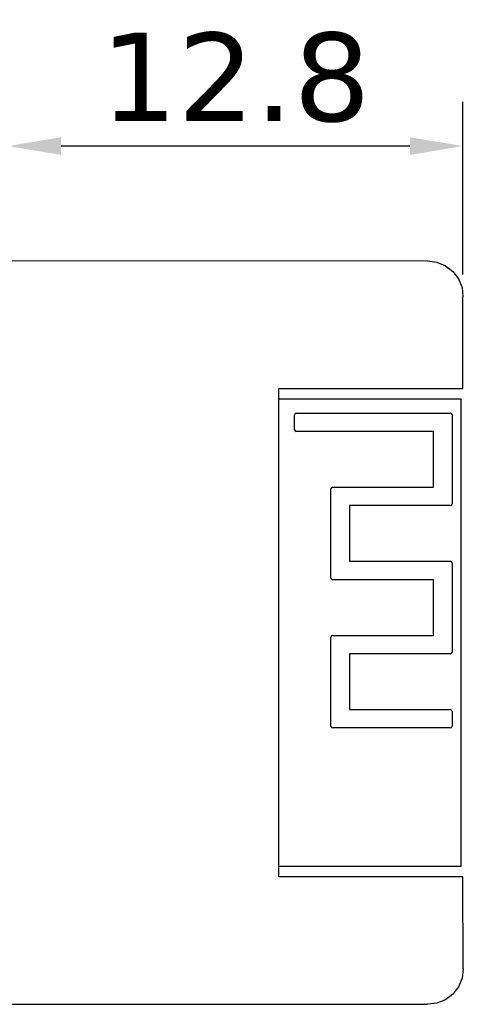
# Model space of a CAD drawing. Header units: millimetres. Extents: x 563 to 681, y 173 to 284.
# Tile 108 of 167: x 669 to 681, y 173 to 201. Entities that reach past the tile are written whole.
import ezdxf

# ---------------------------------------------------------------- set-up
doc = ezdxf.new("R2010")
doc.units = ezdxf.units.MM
doc.header["$LTSCALE"] = 30.734
doc.header["$PDMODE"] = 3
doc.header["$PDSIZE"] = 0.3125
doc.layers.get('0').update_dxf_attribs({"linetype": 'CONTINUOUS'})
doc.layers.get('Defpoints').update_dxf_attribs({"linetype": 'CONTINUOUS'})
doc.layers.add('dim', color=6, linetype='CONTINUOUS', lineweight=9)
doc.styles.add('Verdana', font='verdana.ttf', dxfattribs={"height": 2.5})
doc.dimstyles.new('aaaaaaaa 3.0', dxfattribs={"dimtxt": 2.5, "dimasz": 1.5, "dimexe": 1.25, "dimexo": 0.625, "dimtad": 1, "dimdec": 1, "dimzin": 9, "dimdsep": 46, "dimtxsty": 'Verdana', "dimcen": 0, "dimazin": 0, "dimtfac": 1, "dimtofl": 0, "dimtmove": 0, "dimatfit": 3, "dimfxl": 1, "dimlwd": 25, "dimlwe": 25, "dimarcsym": 0})

# ---------------------------------------------------------------- blocks, each defined once
blk = doc.blocks.new('*D30')
at = {"layer": 'Defpoints', "color": 0}
for p in [(668.605, 197.662), (681.455, 193.405), (668.605, 186.063)]:
    blk.add_point(p, dxfattribs=at)
at = {"layer": 'dim', "color": 0, "lineweight": 25}
for p, q in [((668.605, 186.688), (668.605, 198.912)), ((681.455, 194.03), (681.455, 198.912)), ((679.955, 197.662), (670.105, 197.662))]:
    blk.add_line(p, q, dxfattribs=at)
at = {"layer": 'dim', "color": 0}
for points in [[(670.105, 197.912), (670.105, 197.412), (668.605, 197.662)], [(679.955, 197.412), (679.955, 197.912), (681.455, 197.662)]]:
    blk.add_solid(points, dxfattribs=at)
at = {"layer": 'dim', "color": 0, "insert": (675.03, 199.594), "char_height": 2.5, "attachment_point": 5, "style": 'Verdana'}
blk.add_mtext('12.8', dxfattribs=at)

msp = doc.modelspace()

# ---------------------------------------------------------------- linework, layer by layer
at = {"linetype": 'Continuous'}
for p, q in [((680.455, 194.414), (663.697, 194.412)), ((680.455, 194.414), (680.717, 194.38)), ((680.717, 194.38), (680.96, 194.279)), ((680.96, 194.279), (681.169, 194.119)), ((681.169, 194.119), (681.329, 193.91)), ((681.329, 193.91), (681.43, 193.666)), ((681.43, 193.666), (681.455, 193.405)), ((681.455, 190.805), (681.455, 193.405)), ((676.255, 190.805), (681.455, 190.805)), ((676.255, 177.005), (676.255, 190.805)), ((681.405, 190.505), (676.255, 190.505)), ((681.405, 177.305), (681.405, 190.505)), ((676.748, 190.115), (681.097, 190.115)), ((676.697, 189.646), (676.697, 190.064)), ((681.147, 190.064), (681.147, 187.551)), ((680.627, 189.595), (676.748, 189.595)), ((680.627, 188.02), (680.627, 189.595)), ((677.727, 185.456), (677.727, 187.969)), ((677.778, 188.02), (680.627, 188.02)), ((681.097, 187.5), (678.247, 187.5)), ((678.247, 187.5), (678.247, 185.925)), ((678.247, 185.925), (681.097, 185.925)), ((681.147, 185.874), (681.147, 183.361)), ((680.627, 185.405), (677.778, 185.405)), ((680.627, 183.83), (680.627, 185.405)), ((677.727, 181.266), (677.727, 183.779)), ((677.778, 183.83), (680.627, 183.83)), ((681.097, 183.31), (678.247, 183.31)), ((678.247, 183.31), (678.247, 181.735)), ((678.247, 181.735), (681.097, 181.735)), ((681.147, 181.684), (681.147, 181.266)), ((681.097, 181.215), (677.778, 181.215)), ((676.255, 177.305), (681.405, 177.305)), ((681.455, 177.005), (676.255, 177.005)), ((681.464, 174.405), (681.455, 177.005)), ((681.464, 174.405), (681.43, 174.144)), ((681.43, 174.144), (681.329, 173.901)), ((681.169, 173.692), (680.96, 173.532)), ((681.329, 173.901), (681.169, 173.692)), ((663.695, 173.403), (680.455, 173.405)), ((680.717, 173.431), (680.455, 173.405)), ((680.96, 173.532), (680.717, 173.431))]:
    msp.add_line(p, q, dxfattribs=at)
for centre, start, end in [((676.748, 190.064), 90, 180), ((681.097, 190.064), 0, 90), ((676.748, 189.646), 180, 270), ((677.778, 187.969), 90, 180), ((681.097, 187.551), 270, 0), ((681.097, 185.874), 0, 90), ((677.778, 185.456), 180, 270), ((677.778, 183.779), 90, 180), ((681.097, 183.361), 270, 0), ((681.097, 181.684), 0, 90), ((677.778, 181.266), 180, 270), ((681.097, 181.266), 270, 0)]:
    msp.add_arc(centre, 0.0508, start, end, dxfattribs=at)

# ---------------------------------------------------------------- dimensions: what is measured, and where the dimension line sits
at = {"layer": 'dim'}
dim = msp.add_linear_dim(base=(668.6054772, 197.6616862), p1=(681.4554766, 193.4053871), p2=(668.6054772, 186.062534), dimstyle='aaaaaaaa 3.0', dxfattribs=at)
dim.commit()
dim.dimension.update_dxf_attribs({"geometry": '*D30', "text_midpoint": (675.0304769, 199.5937715)})

doc.saveas('drawing.dxf')
